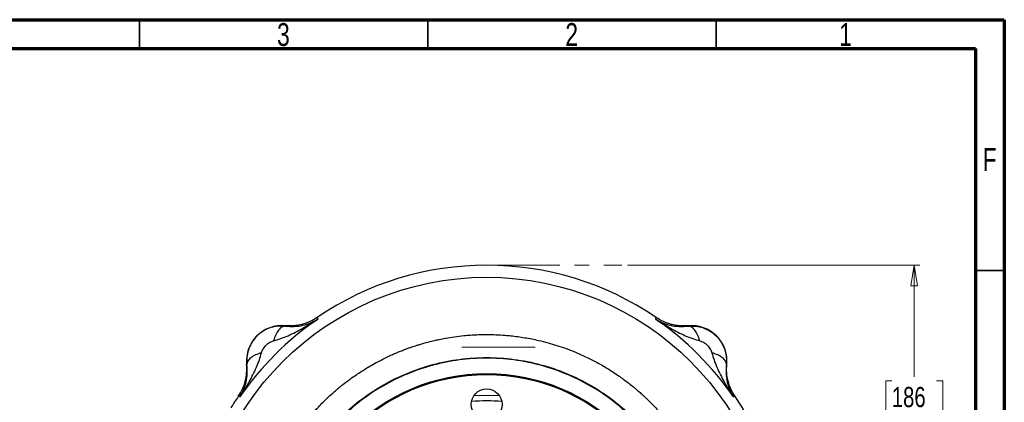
# Model space of a CAD drawing. Header units: inches. Extents: x 0.6 to 16.3, y -0.3 to 11.5.
# Tile 15 of 15: x 9.6 to 16.3, y 8.9 to 11.5. Entities that reach past the tile are written whole.
import ezdxf

# ---------------------------------------------------------------- set-up
doc = ezdxf.new("R2010")
doc.units = ezdxf.units.IN
doc.header["$MEASUREMENT"] = 0
doc.linetypes.add('CENTERX2', pattern=[0.8, 0.5, -0.1, 0.1, -0.1])
doc.styles.add('SLDTEXTSTYLE0', font='TXT', dxfattribs={"width": 0.75})
doc.dimstyles.new('SLDDIMSTYLE3', dxfattribs={"dimtxt": 0.137795, "dimasz": 0.14, "dimexe": 0, "dimexo": 0.0625, "dimgap": 0.034449, "dimtad": 0, "dimtih": 1, "dimtoh": 1, "dimdec": 1, "dimlfac": 1.5, "dimrnd": 1e-09, "dimzin": 12, "dimdsep": 46, "dimtxsty": 'SLDTEXTSTYLE0', "dimblk1": 'CLOSED', "dimblk2": 'CLOSED', "dimsah": 1, "dimcen": 0.09, "dimadec": 0, "dimazin": 3, "dimtfac": 1, "dimtdec": 1, "dimtofl": 0, "dimtmove": 0, "dimatfit": 3, "dimldrblk": 'CLOSED', "dimfxl": 0, "dimfrac": 2, "dimtolj": 1, "dimtzin": 12, "dimarcsym": 0})

# ---------------------------------------------------------------- blocks, each defined once
blk = doc.blocks.new('_Closed')
at = {"color": 0, "linetype": 'ByBlock', "lineweight": -2}
for p, q in [((-1, 0.166667), (0, 0)), ((-1, 0.166667), (-1, -0.166667)), ((0, 0), (-1, -0.166667)), ((0, 0), (-1, 0))]:
    blk.add_line(p, q, dxfattribs=at)
blk = doc.blocks.new('_D_3')
at = {"color": 7, "linetype": 'Continuous', "lineweight": 0}
for p, q in [((13.7657, 9.8186), (15.7627, 9.8186)), ((15.7233, 9.8186), (15.7233, 9.056)), ((15.5706, 9.028), (15.5286, 9.028)), ((15.5286, 9.028), (15.5286, 8.8092)), ((15.8761, 9.028), (15.9181, 9.028)), ((15.9181, 9.028), (15.9181, 8.8092)), ((15.5286, 8.8092), (15.5706, 8.8092)), ((15.9181, 8.8092), (15.8761, 8.8092)), ((15.7233, 4.9489), (15.7233, 8.6031)), ((14.0494, 4.9489), (15.7627, 4.9489))]:
    blk.add_line(p, q, dxfattribs=at)
at = {"color": 7, "linetype": 'Continuous', "lineweight": 18, "xscale": 0.14, "yscale": 0.14}
for p, rotation in [((15.7233, 9.8186), 90.0000000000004), ((15.7233, 4.9489), 270.0000000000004)]:
    blk.add_blockref('_Closed', p, dxfattribs=dict(at, rotation=rotation))
at = {"color": 7, "linetype": 'Continuous', "lineweight": 18, "char_height": 0.1378, "attachment_point": 1, "style": 'SLDTEXTSTYLE0'}
for s, insert in [('186', (15.5706, 8.9869)), ('7.3', (15.5961, 8.7807))]:
    blk.add_mtext(s, dxfattribs=dict(at, insert=insert))

msp = doc.modelspace()

# ---------------------------------------------------------------- linework, layer by layer
at = {"color": 7, "linetype": 'Continuous', "lineweight": 70}
for p, q in [((0.5906, 11.4961), (16.3386, 11.4961)), ((16.3386, 11.4961), (16.3386, 0.1969)), ((0.7874, 11.2992), (16.1417, 11.2992)), ((16.1417, 11.2992), (16.1417, 0.3937))]:
    msp.add_line(p, q, dxfattribs=at)
at = {"color": 7, "linetype": 'Continuous', "lineweight": 35}
for p, q in [((10.4331, 11.2992), (10.4331, 11.4961)), ((12.4016, 11.2992), (12.4016, 11.4961)), ((14.3701, 11.2992), (14.3701, 11.4961)), ((16.1417, 9.7835), (16.3386, 9.7835))]:
    msp.add_line(p, q, dxfattribs=at)
at = {"color": 7, "linetype": 'CENTERX2', "lineweight": 18}
for p, q in [((12.8039, 9.8186), (13.7264, 9.8186)), ((12.6351, 9.2583), (13.1446, 9.2583))]:
    msp.add_line(p, q, dxfattribs=at)
at = {"color": 7, "linetype": 'Continuous', "lineweight": 25}
for p, q in [((11.6463, 9.4612), (11.6481, 9.4554)), ((11.6481, 9.4554), (11.6498, 9.4497)), ((13.958, 9.4497), (13.9597, 9.4554)), ((13.9597, 9.4554), (13.9615, 9.4612)), ((11.427, 9.4047), (11.4271, 9.4026)), ((14.1806, 9.4026), (14.1807, 9.4047)), ((11.1666, 9.142), (11.1653, 9.1649)), ((11.1666, 9.142), (11.1644, 9.1421)), ((14.4433, 9.1421), (14.4412, 9.142)), ((11.1138, 8.9211), (11.1079, 8.9229)), ((11.1194, 8.9194), (11.1138, 8.9211)), ((14.494, 8.9211), (14.4883, 8.9194)), ((14.4998, 8.9229), (14.494, 8.9211))]:
    msp.add_line(p, q, dxfattribs=at)
at = {"color": 7, "linetype": 'Continuous', "lineweight": 25, "flags": 128}
msp.add_lwpolyline([(12.7173, 8.9287), (12.8039, 8.9319), (12.8902, 8.9287)], dxfattribs=at)
at = {"color": 7, "linetype": 'Continuous', "lineweight": 25}
for centre, radius in [((12.8039, 7.7653), 1.9709), ((12.8039, 7.7653), 1.3127), ((12.8039, 7.7653), 1.306), ((12.8037, 8.8677), 0.1058)]:
    msp.add_circle(centre, radius, dxfattribs=at)
for centre, radius, start, end in [((12.8039, 7.7653), 2.0533, 55.68388, 124.31612), ((12.8039, 7.7653), 2.0419, 124.41629, 145.58371), ((12.8039, 7.7653), 2.0419, 34.41629, 55.58371), ((11.4043, 9.1649), 0.2409, 84.58105, 185.41895), ((14.2035, 9.1649), 0.2409, 354.58105, 95.41895), ((12.8039, 7.7653), 2.0533, 145.68388, 148.26953), ((12.8039, 7.7653), 2.0533, 325.68388, 34.31612)]:
    msp.add_arc(centre, radius, start, end, dxfattribs=at)
at = {"color": 8, "linetype": 'Continuous', "lineweight": 25}
msp.add_arc((12.8039, 7.7653), 1.1267, 84.7088, 95.30526, dxfattribs=at)
at = {"color": 7, "linetype": 'Continuous', "lineweight": 25}
for points, knots in [([(11.3485, 9.303), (11.3649, 9.3076), (11.3988, 9.3171), (11.449, 9.3374), (11.4992, 9.361), (11.5483, 9.3873), (11.5985, 9.4165), (11.6318, 9.4381), (11.6498, 9.4497)], [0, 0, 0, 0, 0.148715, 0.307889, 0.478679, 0.643422, 0.806919, 1, 1, 1, 1]), ([(11.6463, 9.4612), (11.6298, 9.4512), (11.5969, 9.4311), (11.5419, 9.4126), (11.4848, 9.4022), (11.4463, 9.4039), (11.427, 9.4047)], [0, 0, 0, 0, 0.249977, 0.500009, 0.750036, 1, 1, 1, 1]), ([(11.4271, 9.4026), (11.4487, 9.4011), (11.4927, 9.3982), (11.5498, 9.4076), (11.603, 9.4238), (11.6341, 9.4411), (11.6498, 9.4497)], [0, 0, 0, 0, 0.238221, 0.486596, 0.742103, 1, 1, 1, 1]), ([(13.958, 9.4497), (13.976, 9.4381), (14.0092, 9.4165), (14.0594, 9.3873), (14.1086, 9.361), (14.1588, 9.3374), (14.209, 9.3171), (14.2429, 9.3076), (14.2592, 9.303)], [0, 0, 0, 0, 0.19318, 0.356797, 0.521525, 0.692294, 0.851579, 1, 1, 1, 1]), ([(13.958, 9.4497), (13.9736, 9.4411), (14.0048, 9.4238), (14.058, 9.4076), (14.115, 9.3982), (14.1591, 9.4011), (14.1806, 9.4026)], [0, 0, 0, 0, 0.258217, 0.513607, 0.762183, 1, 1, 1, 1]), ([(14.1807, 9.4047), (14.1615, 9.4039), (14.1229, 9.4022), (14.0658, 9.4126), (14.0108, 9.4311), (13.9779, 9.4512), (13.9615, 9.4612)], [0, 0, 0, 0, 0.249964, 0.499991, 0.750023, 1, 1, 1, 1]), ([(11.4271, 9.4026), (11.411, 9.4033), (11.3787, 9.4046), (11.3302, 9.394), (11.2842, 9.374), (11.2429, 9.3441), (11.2088, 9.3061), (11.1838, 9.262), (11.1681, 9.2142), (11.1662, 9.1812), (11.1653, 9.1649)], [0, 0, 0, 0, 0.1217925, 0.2451678, 0.3702583, 0.4971883, 0.6250372, 0.7513735, 0.8763184, 1, 1, 1, 1]), ([(11.4271, 9.4026), (11.4197, 9.4014), (11.4048, 9.399), (11.3828, 9.3778), (11.3629, 9.3458), (11.3533, 9.3173), (11.3485, 9.303)], [0, 0, 0, 0, 0.250145, 0.500044, 0.750023, 1, 1, 1, 1]), ([(14.1806, 9.4026), (14.1977, 9.4033), (14.2321, 9.4046), (14.2835, 9.3922), (14.3318, 9.3693), (14.3742, 9.3355), (14.4079, 9.2931), (14.4308, 9.2449), (14.4432, 9.1936), (14.4418, 9.1591), (14.4412, 9.142)], [0, 0, 0, 0, 0.122265, 0.246299, 0.37225, 0.500259, 0.627909, 0.753654, 0.877635, 1, 1, 1, 1]), ([(14.2592, 9.303), (14.2544, 9.3173), (14.2449, 9.3459), (14.225, 9.3778), (14.2029, 9.3989), (14.188, 9.4014), (14.1806, 9.4026)], [0, 0, 0, 0, 0.2501448, 0.5000446, 0.7500237, 1, 1, 1, 1]), ([(11.2238, 7.7666), (11.2241, 7.7886), (11.2246, 7.8325), (11.229, 7.8984), (11.2359, 7.964), (11.2461, 8.0332), (11.2584, 8.0964), (11.27, 8.1453), (11.2804, 8.1848), (11.2905, 8.2203), (11.3032, 8.2603), (11.3157, 8.2967), (11.3293, 8.3336), (11.3431, 8.368), (11.3588, 8.4049), (11.3791, 8.4492), (11.4049, 8.5005), (11.433, 8.5514), (11.4593, 8.5956), (11.4852, 8.636), (11.51, 8.6724), (11.5344, 8.7063), (11.5582, 8.7375), (11.581, 8.7661), (11.6038, 8.7934), (11.6277, 8.8207), (11.6558, 8.8513), (11.687, 8.8833), (11.7235, 8.9187), (11.7675, 8.9586), (11.8179, 9.0005), (11.8679, 9.0387), (11.9107, 9.0688), (11.9461, 9.0923), (11.9796, 9.1134), (12.0167, 9.1356), (12.0564, 9.1576), (12.0955, 9.1779), (12.1311, 9.1952), (12.1661, 9.2112), (12.1987, 9.2251), (12.2283, 9.2369), (12.2541, 9.2467), (12.2776, 9.2552), (12.2985, 9.2624), (12.3169, 9.2685), (12.3328, 9.2735), (12.3614, 9.2823), (12.3995, 9.293), (12.4438, 9.3039), (12.4832, 9.3126), (12.5285, 9.3215), (12.5846, 9.3305), (12.634, 9.3364), (12.67, 9.3397), (12.6921, 9.3414), (12.7143, 9.3429), (12.7368, 9.344), (12.7595, 9.3448), (12.7823, 9.3453), (12.8005, 9.3454), (12.8287, 9.3453), (12.87, 9.3443), (12.9217, 9.3412), (12.9715, 9.3365), (13.0165, 9.3311), (13.0643, 9.3239), (13.1117, 9.3152), (13.1647, 9.3039), (13.2217, 9.2896), (13.2827, 9.2715), (13.3455, 9.2502), (13.4146, 9.2233), (13.4891, 9.1899), (13.5647, 9.1509), (13.6395, 9.1072), (13.6987, 9.0681), (13.7439, 9.0355), (13.7748, 9.0121), (13.7995, 8.9924), (13.8163, 8.9784), (13.8259, 8.9704), (13.8348, 8.9627), (13.8455, 8.9534), (13.8579, 8.9425), (13.8719, 8.9298), (13.8876, 8.9153), (13.9047, 8.8989), (13.9202, 8.8835), (13.9413, 8.8622), (13.9736, 8.8281), (14.0132, 8.783), (14.0491, 8.7383), (14.0769, 8.7016), (14.1021, 8.6663), (14.1276, 8.6284), (14.1521, 8.5897), (14.1724, 8.5553), (14.189, 8.5257), (14.2028, 8.5), (14.2162, 8.474), (14.229, 8.4477), (14.2414, 8.4213), (14.2533, 8.3946), (14.266, 8.3645), (14.2825, 8.3233), (14.2973, 8.2822), (14.3099, 8.2436), (14.3187, 8.215), (14.3277, 8.1835), (14.3367, 8.1491), (14.3456, 8.1118), (14.3616, 8.0362), (14.3795, 7.9206), (14.3824, 7.8175), (14.3839, 7.7653)], [0, 0, 0, 0, 0.0132928, 0.0265854, 0.0398779, 0.0531706, 0.0688483, 0.0788078, 0.0835426, 0.0935318, 0.1011586, 0.108873, 0.1167983, 0.1249345, 0.1312549, 0.1410637, 0.1543604, 0.165997, 0.176204, 0.185438, 0.1950014, 0.2028294, 0.2107273, 0.218695, 0.2249519, 0.2322413, 0.2406161, 0.2500762, 0.2592243, 0.2713892, 0.2859806, 0.2988332, 0.3093899, 0.3176024, 0.3245577, 0.3332717, 0.3437443, 0.3519813, 0.3599396, 0.3676894, 0.3752308, 0.3813573, 0.3869298, 0.3919484, 0.3964132, 0.4003241, 0.4036812, 0.4064844, 0.4184003, 0.4275918, 0.4340586, 0.442831, 0.4554746, 0.4684254, 0.4728558, 0.4773211, 0.4818213, 0.4863563, 0.4909262, 0.495531, 0.5001706, 0.5019338, 0.5125451, 0.5251722, 0.5332185, 0.5428115, 0.552545, 0.5624192, 0.5719767, 0.5852949, 0.5979263, 0.6104562, 0.6253244, 0.6427546, 0.6597877, 0.6767651, 0.6950873, 0.7026443, 0.7104541, 0.7185169, 0.72177, 0.7236669, 0.7260431, 0.7288986, 0.7322334, 0.7360474, 0.7403406, 0.7451131, 0.7503647, 0.7535733, 0.7632432, 0.778741, 0.7898495, 0.7978718, 0.8066015, 0.8160384, 0.8255258, 0.8342702, 0.8401594, 0.8460485, 0.8519377, 0.8578269, 0.8637161, 0.8696053, 0.8754946, 0.8834225, 0.8964387, 0.9019085, 0.9079437, 0.9145443, 0.9217103, 0.9294416, 0.9377383, 0.9684202, 1, 1, 1, 1]), ([(11.2661, 9.2206), (11.2693, 9.2292), (11.2762, 9.2479), (11.2969, 9.2723), (11.3213, 9.2929), (11.34, 9.2999), (11.3485, 9.303)], [0, 0, 0, 0, 0.227425, 0.500275, 0.772712, 1, 1, 1, 1]), ([(14.2592, 9.303), (14.2677, 9.2999), (14.2865, 9.2929), (14.3109, 9.2723), (14.3315, 9.2478), (14.3385, 9.2291), (14.3416, 9.2206)], [0, 0, 0, 0, 0.227429, 0.50028, 0.772715, 1, 1, 1, 1]), ([(11.1194, 8.9194), (11.1311, 8.9374), (11.1526, 8.9707), (11.1819, 9.0209), (11.2082, 9.07), (11.2318, 9.1202), (11.252, 9.1704), (11.2615, 9.2043), (11.2661, 9.2206)], [0, 0, 0, 0, 0.193195, 0.356785, 0.521508, 0.69228, 0.851574, 1, 1, 1, 1]), ([(11.2661, 9.2206), (11.2518, 9.2158), (11.2232, 9.2063), (11.1913, 9.1864), (11.1702, 9.1643), (11.1678, 9.1494), (11.1666, 9.142)], [0, 0, 0, 0, 0.250145, 0.500044, 0.750023, 1, 1, 1, 1]), ([(14.3416, 9.2206), (14.3462, 9.2043), (14.3557, 9.1703), (14.376, 9.1202), (14.3996, 9.0699), (14.4259, 9.0208), (14.4551, 8.9706), (14.4767, 8.9374), (14.4883, 8.9194)], [0, 0, 0, 0, 0.148718, 0.307894, 0.478685, 0.643425, 0.80693, 1, 1, 1, 1]), ([(14.4412, 9.142), (14.44, 9.1494), (14.4376, 9.1643), (14.4164, 9.1864), (14.3844, 9.2062), (14.3559, 9.2158), (14.3416, 9.2206)], [0, 0, 0, 0, 0.250145, 0.500045, 0.750024, 1, 1, 1, 1]), ([(11.3814, 7.7664), (11.3838, 7.8285), (11.3886, 7.9526), (11.4265, 8.1355), (11.4862, 8.3121), (11.5689, 8.4794), (11.6727, 8.6344), (11.7958, 8.7746), (11.9361, 8.8975), (12.0913, 9.0011), (12.2586, 9.0835), (12.4353, 9.1434), (12.6183, 9.1797), (12.8045, 9.1918), (12.9906, 9.1796), (13.1736, 9.1431), (13.3502, 9.0831), (13.5175, 9.0005), (13.6726, 8.8968), (13.8128, 8.7738), (13.9358, 8.6335), (14.0394, 8.4784), (14.122, 8.3111), (14.1815, 8.1344), (14.2193, 7.9514), (14.224, 7.8273), (14.2264, 7.7653)], [0, 0, 0, 0, 0.041667, 0.083333, 0.125, 0.166667, 0.208333, 0.25, 0.291667, 0.333333, 0.375, 0.416667, 0.458333, 0.5, 0.541667, 0.583333, 0.625, 0.666667, 0.708333, 0.75, 0.791667, 0.833333, 0.875, 0.916667, 0.958333, 1, 1, 1, 1]), ([(13.7936, 8.7794), (13.7524, 8.8175), (13.6657, 8.8977), (13.5147, 8.9966), (13.3482, 9.0793), (13.1719, 9.139), (12.9895, 9.1753), (12.8039, 9.1874), (12.6182, 9.1753), (12.4358, 9.139), (12.2596, 9.0793), (12.093, 8.9966), (11.9421, 8.8978), (11.8555, 8.8177), (11.8144, 8.7797)], [0, 0, 0, 0, 0.076771, 0.161433, 0.246095, 0.330757, 0.415419, 0.500081, 0.584743, 0.669405, 0.754067, 0.838729, 0.923391, 1, 1, 1, 1]), ([(11.1079, 8.9229), (11.118, 8.9393), (11.1381, 8.9722), (11.1568, 9.0272), (11.167, 9.0843), (11.1653, 9.1229), (11.1644, 9.1421)], [0, 0, 0, 0, 0.250003, 0.500003, 0.749989, 1, 1, 1, 1]), ([(11.1194, 8.9194), (11.1281, 8.935), (11.1453, 8.9662), (11.1616, 9.0194), (11.171, 9.0765), (11.168, 9.1205), (11.1666, 9.142)], [0, 0, 0, 0, 0.258205, 0.513587, 0.762172, 1, 1, 1, 1]), ([(14.4412, 9.142), (14.4397, 9.1204), (14.4368, 9.0764), (14.4462, 9.0193), (14.4624, 8.9661), (14.4797, 8.935), (14.4883, 8.9194)], [0, 0, 0, 0, 0.238224, 0.486601, 0.742105, 1, 1, 1, 1]), ([(14.4998, 8.9229), (14.4898, 8.9393), (14.4697, 8.9722), (14.4512, 9.0272), (14.4408, 9.0843), (14.4425, 9.1229), (14.4433, 9.1421)], [0, 0, 0, 0, 0.249977, 0.500009, 0.750036, 1, 1, 1, 1])]:
    msp.add_open_spline(points, degree=3, knots=knots, dxfattribs=at)

# ---------------------------------------------------------------- texts
at = {"color": 7, "linetype": 'Continuous', "lineweight": 0, "char_height": 0.1562, "attachment_point": 2, "style": 'SLDTEXTSTYLE0'}
for s, insert in [('3', (11.4157, 11.4728)), ('2', (13.3843, 11.4728)), ('1', (15.2543, 11.4728)), ('F', (16.2385, 10.6191))]:
    msp.add_mtext(s, dxfattribs=dict(at, insert=insert))

# ---------------------------------------------------------------- dimensions: what is measured, and where the dimension line sits
at = {"color": 7, "linetype": 'Continuous', "lineweight": 18}
dim = msp.add_linear_dim(base=(15.7233, 4.9489), p1=(13.7264, 9.8186), p2=(14.01, 4.9489), angle=90, dimstyle='SLDDIMSTYLE3', dxfattribs=at)
dim.commit()
dim.dimension.update_dxf_attribs({"geometry": '_D_3', "text_midpoint": (15.7233, 8.8295), "dimtype": 160})

doc.saveas('drawing.dxf')
